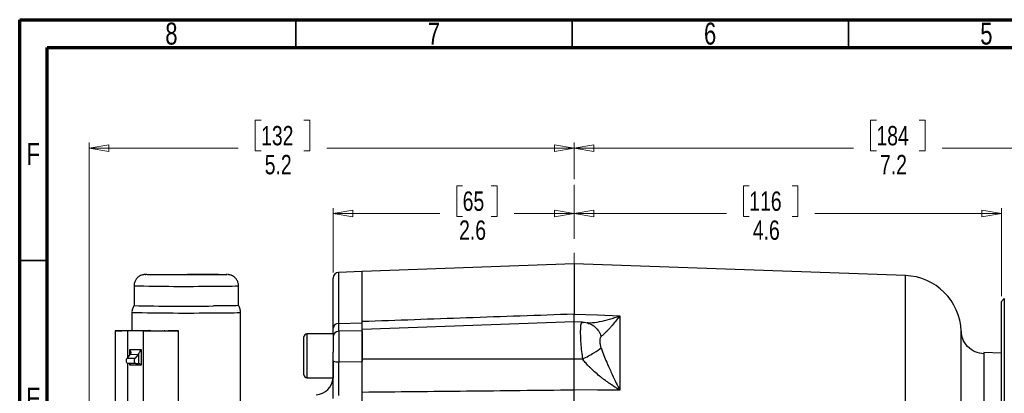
# Model space of a CAD drawing. Header units: inches. Extents: x 0.6 to 16.3, y 0.2 to 11.5.
# Tile 26 of 37: x 0.6 to 7.6, y 8.8 to 11.5. Entities that reach past the tile are written whole.
import ezdxf

# ---------------------------------------------------------------- set-up
doc = ezdxf.new("R2010")
doc.units = ezdxf.units.IN
doc.header["$MEASUREMENT"] = 0
doc.linetypes.add('CENTERX2', pattern=[0.8, 0.5, -0.1, 0.1, -0.1])
doc.styles.add('SLDTEXTSTYLE0', font='TXT', dxfattribs={"width": 0.75})
doc.dimstyles.new('SLDDIMSTYLE0', dxfattribs={"dimtxt": 0.137795, "dimasz": 0.14, "dimexe": 0, "dimexo": 0.0625, "dimgap": 0.034449, "dimtad": 0, "dimdec": 1, "dimlfac": 1.5, "dimrnd": 1e-09, "dimzin": 12, "dimdsep": 46, "dimtxsty": 'SLDTEXTSTYLE0', "dimblk1": 'CLOSED', "dimblk2": 'CLOSED', "dimsah": 1, "dimcen": 0.09, "dimadec": 0, "dimazin": 3, "dimtfac": 1, "dimtdec": 1, "dimtofl": 0, "dimtmove": 0, "dimatfit": 3, "dimldrblk": 'CLOSED', "dimfxl": 0, "dimfrac": 2, "dimtolj": 1, "dimtzin": 12, "dimarcsym": 0})
doc.dimstyles.new('SLDDIMSTYLE4', dxfattribs={"dimtxt": 0.137795, "dimasz": 0.14, "dimexe": 0, "dimexo": 0.0625, "dimgap": 0.034449, "dimtad": 0, "dimdec": 1, "dimlfac": 1.5, "dimrnd": 1e-09, "dimzin": 12, "dimdsep": 46, "dimtxsty": 'SLDTEXTSTYLE0', "dimblk1": 'CLOSED', "dimblk2": 'CLOSED', "dimsah": 1, "dimcen": 0.09, "dimadec": 0, "dimazin": 3, "dimtfac": 1, "dimtofl": 0, "dimtmove": 0, "dimatfit": 3, "dimldrblk": 'CLOSED', "dimfxl": 0, "dimfrac": 2, "dimtolj": 1, "dimtzin": 12, "dimarcsym": 0})

# ---------------------------------------------------------------- blocks, each defined once
blk = doc.blocks.new('_Closed')
at = {"color": 0, "linetype": 'ByBlock', "lineweight": -2}
for p, q in [((-1, 0.166667), (0, 0)), ((-1, 0.166667), (-1, -0.166667)), ((0, 0), (-1, -0.166667)), ((0, 0), (-1, 0))]:
    blk.add_line(p, q, dxfattribs=at)
blk = doc.blocks.new('_D_7')
at = {"color": 7, "linetype": 'Continuous', "lineweight": 0}
for p, q in [((6.6953, 10.781), (6.6533, 10.781)), ((6.6533, 10.781), (6.6533, 10.5623)), ((7.0007, 10.781), (7.0427, 10.781)), ((7.0427, 10.781), (7.0427, 10.5623)), ((4.5405, 10.3604), (4.5405, 10.6219)), ((9.3658, 9.5294), (9.3658, 10.6219)), ((4.5405, 10.5825), (6.5325, 10.5825)), ((6.6533, 10.5623), (6.6953, 10.5623)), ((7.0427, 10.5623), (7.0007, 10.5623)), ((9.3658, 10.5825), (7.1635, 10.5825))]:
    blk.add_line(p, q, dxfattribs=at)
at = {"color": 7, "linetype": 'Continuous', "lineweight": 18, "xscale": 0.14, "yscale": 0.14, "rotation": 180.0000000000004}
blk.add_blockref('_Closed', (4.5405, 10.5825), dxfattribs=at)
at = {"color": 7, "linetype": 'Continuous', "lineweight": 18, "xscale": 0.14, "yscale": 0.14}
blk.add_blockref('_Closed', (9.3658, 10.5825), dxfattribs=at)
at = {"color": 7, "linetype": 'Continuous', "lineweight": 18, "char_height": 0.1378, "attachment_point": 1, "style": 'SLDTEXTSTYLE0'}
for s, insert in [('184', (6.6953, 10.7399)), ('7.2', (6.7207, 10.5337))]:
    blk.add_mtext(s, dxfattribs=dict(at, insert=insert))
blk = doc.blocks.new('_D_8')
at = {"color": 7, "linetype": 'Continuous', "lineweight": 0}
for p, q in [((5.789, 10.3148), (5.747, 10.3148)), ((5.747, 10.3148), (5.747, 10.096)), ((6.0944, 10.3148), (6.1364, 10.3148)), ((6.1364, 10.3148), (6.1364, 10.096)), ((4.5405, 10.1163), (5.6262, 10.1163)), ((7.5858, 10.1163), (6.2572, 10.1163)), ((7.5858, 9.5294), (7.5858, 10.1557)), ((5.747, 10.096), (5.789, 10.096)), ((6.1364, 10.096), (6.0944, 10.096))]:
    blk.add_line(p, q, dxfattribs=at)
at = {"color": 7, "linetype": 'Continuous', "lineweight": 18, "xscale": 0.14, "yscale": 0.14, "rotation": 180.0000000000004}
blk.add_blockref('_Closed', (4.5405, 10.1163), dxfattribs=at)
at = {"color": 7, "linetype": 'Continuous', "lineweight": 18, "xscale": 0.14, "yscale": 0.14}
blk.add_blockref('_Closed', (7.5858, 10.1163), dxfattribs=at)
at = {"color": 7, "linetype": 'Continuous', "lineweight": 18, "char_height": 0.1378, "attachment_point": 1, "style": 'SLDTEXTSTYLE0'}
for s, insert in [('116', (5.789, 10.2737)), ('4.6', (5.8144, 10.0675))]:
    blk.add_mtext(s, dxfattribs=dict(at, insert=insert))
blk = doc.blocks.new('_D_9')
at = {"color": 7, "linetype": 'Continuous', "lineweight": 0}
for p, q in [((2.3108, 10.781), (2.2688, 10.781)), ((2.2688, 10.781), (2.2688, 10.5623)), ((2.6163, 10.781), (2.6582, 10.781)), ((2.6582, 10.781), (2.6582, 10.5623)), ((1.0852, 8.0365), (1.0852, 10.6219)), ((4.5405, 10.3604), (4.5405, 10.6219)), ((1.0852, 10.5825), (2.148, 10.5825)), ((2.2688, 10.5623), (2.3108, 10.5623)), ((2.6582, 10.5623), (2.6163, 10.5623)), ((4.5405, 10.5825), (2.7791, 10.5825))]:
    blk.add_line(p, q, dxfattribs=at)
at = {"color": 7, "linetype": 'Continuous', "lineweight": 18, "xscale": 0.14, "yscale": 0.14, "rotation": 180.0000000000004}
blk.add_blockref('_Closed', (1.0852, 10.5825), dxfattribs=at)
at = {"color": 7, "linetype": 'Continuous', "lineweight": 18, "xscale": 0.14, "yscale": 0.14}
blk.add_blockref('_Closed', (4.5405, 10.5825), dxfattribs=at)
at = {"color": 7, "linetype": 'Continuous', "lineweight": 18, "char_height": 0.1378, "attachment_point": 1, "style": 'SLDTEXTSTYLE0'}
for s, insert in [('132', (2.3108, 10.7399)), ('5.2', (2.3363, 10.5337))]:
    blk.add_mtext(s, dxfattribs=dict(at, insert=insert))
blk = doc.blocks.new('_D_10')
at = {"color": 7, "linetype": 'Continuous', "lineweight": 0}
for p, q in [((3.747, 10.3148), (3.705, 10.3148)), ((3.705, 10.3148), (3.705, 10.096)), ((3.9506, 10.3148), (3.9926, 10.3148)), ((3.9926, 10.3148), (3.9926, 10.096)), ((2.8242, 9.6964), (2.8242, 10.1557)), ((2.8242, 10.1163), (3.5842, 10.1163)), ((4.5405, 10.1163), (4.1134, 10.1163)), ((3.705, 10.096), (3.747, 10.096)), ((3.9926, 10.096), (3.9506, 10.096))]:
    blk.add_line(p, q, dxfattribs=at)
at = {"color": 7, "linetype": 'Continuous', "lineweight": 18, "xscale": 0.14, "yscale": 0.14, "rotation": 180.000000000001}
blk.add_blockref('_Closed', (2.8242, 10.1163), dxfattribs=at)
at = {"color": 7, "linetype": 'Continuous', "lineweight": 18, "xscale": 0.14, "yscale": 0.14}
blk.add_blockref('_Closed', (4.5405, 10.1163), dxfattribs=at)
at = {"color": 7, "linetype": 'Continuous', "lineweight": 18, "char_height": 0.1378, "attachment_point": 1, "style": 'SLDTEXTSTYLE0'}
for s, insert in [('65', (3.747, 10.2737)), ('2.6', (3.7215, 10.0675))]:
    blk.add_mtext(s, dxfattribs=dict(at, insert=insert))

msp = doc.modelspace()

# ---------------------------------------------------------------- linework, layer by layer
at = {"color": 7, "linetype": 'Continuous', "lineweight": 70}
for p, q in [((0.5906, 0.1969), (0.5906, 11.4961)), ((0.5906, 11.4961), (16.3386, 11.4961)), ((0.7874, 0.3937), (0.7874, 11.2992)), ((0.7874, 11.2992), (16.1417, 11.2992))]:
    msp.add_line(p, q, dxfattribs=at)
at = {"color": 7, "linetype": 'Continuous', "lineweight": 35}
for p, q in [((2.5591, 11.2992), (2.5591, 11.4961)), ((4.5276, 11.2992), (4.5276, 11.4961)), ((6.4961, 11.2992), (6.4961, 11.4961)), ((0.7874, 9.7835), (0.5906, 9.7835))]:
    msp.add_line(p, q, dxfattribs=at)
at = {"color": 7, "linetype": 'CENTERX2', "lineweight": 18}
msp.add_line((4.5405, 4.337), (4.5405, 10.3211), dxfattribs=at)
at = {"color": 7, "linetype": 'Continuous', "lineweight": 25}
for p, q in [((4.5405, 9.7577), (3.0308, 9.705)), ((6.9016, 9.6753), (4.5405, 9.7577)), ((4.5405, 9.7577), (4.5405, 9.4003)), ((3.0308, 9.7044), (2.8624, 9.697)), ((3.0308, 9.3387), (3.0308, 9.7044)), ((2.8242, 9.3018), (2.8242, 9.6571)), ((1.4052, 9.6023), (1.4052, 9.4613)), ((2.1498, 9.4613), (2.1498, 9.6023)), ((7.6065, 9.5107), (7.5858, 9.49)), ((7.5858, 5.9187), (7.5858, 9.49)), ((7.6065, 9.5107), (7.6065, 5.898)), ((1.3908, 9.4126), (1.3908, 9.2835)), ((2.1642, 8.5583), (2.1642, 9.4126)), ((2.8624, 9.3344), (3.0308, 9.3387)), ((4.5405, 9.3449), (3.0308, 9.2922)), ((4.5405, 9.4003), (4.7072, 9.3945)), ((4.5977, 9.3429), (4.5405, 9.3449)), ((4.5405, 9.0812), (4.5405, 9.3449)), ((4.7072, 9.3945), (4.868, 9.3888)), ((4.868, 9.3888), (4.868, 8.8585)), ((1.2713, 9.2821), (1.2713, 8.6155)), ((1.4706, 9.2803), (1.3601, 9.2808)), ((1.4812, 9.2804), (1.3706, 9.281)), ((1.4706, 9.2803), (1.4706, 8.6136)), ((1.485, 9.2804), (1.4812, 9.2804)), ((1.5133, 9.2832), (1.5096, 9.2833)), ((1.5133, 9.2832), (1.6239, 9.2827)), ((1.5239, 9.2834), (1.6344, 9.2829)), ((1.7232, 8.6149), (1.7232, 9.2816)), ((3.0308, 9.282), (2.8635, 9.2791)), ((3.0308, 9.282), (3.0308, 9.0642)), ((2.6162, 8.969), (2.6162, 9.239)), ((2.8242, 9.2603), (2.6375, 9.2603)), ((2.8242, 9.2603), (2.8242, 9.1302)), ((1.375, 9.1488), (1.4557, 9.1484)), ((1.4557, 9.1484), (1.4557, 9.0364)), ((2.8242, 9.0683), (2.8242, 9.1302)), ((7.5858, 9.1225), (7.4605, 9.1269)), ((7.4605, 9.1269), (7.4605, 9.1229)), ((1.3773, 9.1145), (1.3556, 9.0881)), ((1.3556, 9.0881), (1.4129, 9.0878)), ((1.3773, 9.1145), (1.4346, 9.1142)), ((1.4346, 9.1142), (1.4129, 9.0878)), ((1.4376, 9.1188), (1.4376, 9.0496)), ((2.8242, 9.0674), (2.8242, 8.9476)), ((2.8635, 9.0619), (3.0308, 9.0642)), ((4.6007, 9.0811), (4.5405, 9.0812)), ((1.4179, 9.0493), (1.3605, 9.0496)), ((1.4557, 9.0364), (1.375, 9.0367)), ((1.4179, 9.0493), (1.4376, 9.0496)), ((2.6375, 8.9476), (2.8242, 8.9476)), ((4.5405, 8.7843), (4.5405, 8.862)), ((4.7072, 8.8602), (4.5405, 8.862)), ((4.868, 8.8585), (4.7072, 8.8602))]:
    msp.add_line(p, q, dxfattribs=at)
at = {"color": 8, "linetype": 'Continuous', "lineweight": 25}
for p, q in [((2.8624, 9.697), (2.8624, 9.3344)), ((6.9016, 7.7044), (6.9016, 9.6753)), ((4.6007, 9.3417), (4.606, 9.3408)), ((1.3601, 9.0936), (1.3601, 9.2808)), ((1.4976, 9.2833), (1.5096, 9.2833)), ((2.8635, 9.2791), (2.8635, 9.0619)), ((2.6375, 9.2603), (2.6375, 8.9476)), ((1.375, 9.1118), (1.375, 9.1488)), ((1.3601, 8.6142), (1.3601, 9.0496)), ((1.375, 9.0367), (1.375, 9.0495))]:
    msp.add_line(p, q, dxfattribs=at)
at = {"color": 7, "linetype": 'Continuous', "lineweight": 25, "flags": 128}
for points in [[(2.1498, 9.4613), (2.1498, 9.4613), (2.1458, 9.4609), (2.1339, 9.4604), (2.1144, 9.4599), (2.0878, 9.4595), (2.0545, 9.4592), (2.0153, 9.4588), (1.9711, 9.4586)], [(1.3601, 9.2808), (1.3288, 9.281), (1.3032, 9.2812), (1.2846, 9.2815), (1.2739, 9.2819), (1.2715, 9.2822), (1.2778, 9.2825), (1.2923, 9.2828), (1.3142, 9.2831), (1.3426, 9.2833), (1.376, 9.2835), (1.4127, 9.2836), (1.4508, 9.2836), (1.4885, 9.2835), (1.5239, 9.2834)], [(1.6344, 9.2829), (1.6657, 9.2827), (1.6913, 9.2824), (1.7099, 9.2822), (1.7207, 9.2818), (1.723, 9.2815), (1.7167, 9.2812), (1.7023, 9.2809), (1.6803, 9.2806), (1.6519, 9.2804), (1.6185, 9.2802), (1.5819, 9.2801), (1.5437, 9.2801), (1.506, 9.2801), (1.4706, 9.2803)], [(1.3605, 9.0496), (1.3574, 9.0506), (1.3545, 9.0538), (1.3523, 9.0587), (1.351, 9.0648), (1.3506, 9.0715), (1.3514, 9.078), (1.3531, 9.0838), (1.3556, 9.0881)], [(1.4179, 9.0493), (1.4147, 9.0504), (1.4118, 9.0535), (1.4096, 9.0584), (1.4083, 9.0645), (1.408, 9.0712), (1.4087, 9.0778), (1.4104, 9.0835), (1.4129, 9.0878)]]:
    msp.add_lwpolyline(points, dxfattribs=at)
at = {"color": 7, "linetype": 'Continuous', "lineweight": 25}
for centre, radius, start, end in [((2.8642, 9.6571), 0.04, 92.5, 180), ((6.8872, 9.2622), 0.4133, 2.44778, 88), ((1.7671, 25.4418), 15.9845, 268.70272, 270.73123), ((2.8605, 9.2979), 0.0365, 87.01056, 174.01974), ((2.8642, 9.2391), 0.04, 91, 180), ((2.6375, 9.239), 0.0213, 90, 180), ((1.3548, 9.1327), 0.0289, 321.05999, 332.0043), ((1.4121, 9.1324), 0.0289, 321.06032, 332.00341), ((2.854, 9.1282), 0.0669, 243.51959, 278.11489), ((2.6375, 8.969), 0.0213, 180, 270), ((2.6975, 8.9537), 0.1267, 272.5, 357.26831)]:
    msp.add_arc(centre, radius, start, end, dxfattribs=at)
at = {"color": 8, "linetype": 'Continuous', "lineweight": 25}
for centre, radius, start, end in [((1.7671, 25.705), 16.1068, 268.71241, 270.72555), ((2.0105, 12.8196), 3.2203, 269.29873, 272.4803), ((1.7689, 26.5884), 17.1799, 268.73897, 270.69901), ((2.0178, 12.8614), 3.4519, 269.34826, 272.4306)]:
    msp.add_arc(centre, radius, start, end, dxfattribs=at)
at = {"color": 7, "linetype": 'Continuous', "lineweight": 25}
for centre, major_axis, ratio, start_param, end_param in [((1.3686, 9.0366), (0.0129, 0.0129), 0.251527, 4.967624, 6.037897), ((1.4493, 9.0363), (-0.0129, 0.013), 0.259683, 4.467101, 6.037896)]:
    msp.add_ellipse(centre, major_axis=major_axis, ratio=ratio, start_param=start_param, end_param=end_param, dxfattribs=at)
for points, knots in [([(1.4811, 9.6823), (1.4797, 9.6823), (1.4775, 9.6821), (1.471, 9.6812), (1.4644, 9.6797), (1.4556, 9.6769), (1.4428, 9.6709), (1.4274, 9.6591), (1.414, 9.641), (1.406, 9.6211), (1.406, 9.6079), (1.4059, 9.6025)], [0, 0, 0, 0, 0.115423, 0.177612, 0.227076, 0.287689, 0.390226, 0.539685, 0.709355, 0.881895, 1, 1, 1, 1]), ([(1.9295, 9.6801), (1.9138, 9.68), (1.8814, 9.6799), (1.8264, 9.6798), (1.7676, 9.6797), (1.7079, 9.6798), (1.6511, 9.68), (1.6007, 9.6802), (1.559, 9.6806), (1.5264, 9.681), (1.5022, 9.6814), (1.4878, 9.6819), (1.4828, 9.6823), (1.4874, 9.6825), (1.4887, 9.6826)], [0, 0, 0, 0, 0.081876, 0.168656, 0.259043, 0.351349, 0.443655, 0.534043, 0.620823, 0.702699, 0.784574, 0.871354, 0.961742, 1, 1, 1, 1]), ([(1.787, 9.6849), (1.807, 9.6848), (1.8471, 9.6848), (1.9039, 9.6846), (1.9543, 9.6844), (1.996, 9.684), (2.0288, 9.6836), (2.0522, 9.6832), (2.0653, 9.6828), (2.0665, 9.6826), (2.0668, 9.6826)], [0, 0, 0, 0, 0.144668, 0.289337, 0.430999, 0.567007, 0.695328, 0.82365, 0.959658, 1, 1, 1, 1]), ([(2.1491, 9.6022), (2.1493, 9.6047), (2.1502, 9.615), (2.1447, 9.6329), (2.1329, 9.6535), (2.1164, 9.6685), (2.1005, 9.6768), (2.0884, 9.6803), (2.08, 9.6818), (2.0763, 9.6822), (2.0748, 9.6823), (2.0745, 9.6823)], [0, 0, 0, 0, 0.055292, 0.230568, 0.405923, 0.581525, 0.720652, 0.805356, 0.870353, 0.968695, 1, 1, 1, 1]), ([(3.0308, 9.3473), (3.0308, 9.3515), (3.0308, 9.36), (3.0308, 9.3725), (3.0308, 9.3848), (3.0308, 9.3969), (3.0308, 9.4087), (3.0308, 9.4203), (3.0308, 9.4317), (3.0308, 9.4429), (3.0308, 9.4539), (3.0308, 9.4647), (3.0308, 9.4752), (3.0308, 9.4855), (3.0308, 9.5149), (3.0308, 9.5594), (3.0308, 9.6113), (3.0308, 9.6526), (3.0308, 9.6755), (3.0308, 9.6872), (3.0308, 9.6927), (3.0308, 9.6972), (3.0308, 9.7007), (3.0308, 9.7032), (3.0308, 9.7047), (3.0308, 9.7049), (3.0308, 9.705)], [0, 0, 0, 0, 0.018479, 0.036946, 0.055402, 0.07385, 0.092291, 0.110729, 0.129166, 0.147604, 0.166045, 0.184492, 0.202947, 0.221412, 0.23989, 0.364043, 0.488208, 0.615358, 0.74252, 0.779346, 0.816127, 0.852882, 0.889628, 0.926384, 0.963168, 1, 1, 1, 1]), ([(2.0292, 9.681), (2.0234, 9.6809), (2.0082, 9.6807), (1.9744, 9.6804), (1.9441, 9.6802), (1.9295, 9.6801)], [0, 0, 0, 0, 0.2444025, 0.6331872, 1, 1, 1, 1]), ([(1.4068, 9.4631), (1.4061, 9.4623), (1.4, 9.4553), (1.3943, 9.4381), (1.3898, 9.4212), (1.391, 9.4125), (1.391, 9.4121)], [0, 0, 0, 0, 0.056173, 0.51631, 0.977366, 1, 1, 1, 1]), ([(2.164, 9.413), (2.1633, 9.4209), (2.162, 9.4371), (2.1555, 9.4543), (2.1493, 9.4616), (2.1484, 9.4627)], [0, 0, 0, 0, 0.450951, 0.924472, 1, 1, 1, 1]), ([(4.5405, 9.4003), (4.2853, 9.3914), (3.7821, 9.3738), (3.2789, 9.356), (3.0308, 9.3473)], [0, 0, 0, 0, 0.507076, 1, 1, 1, 1]), ([(3.0308, 9.2886), (3.0308, 9.2884), (3.0308, 9.2872), (3.0308, 9.2961), (3.0308, 9.3148), (3.0308, 9.3364), (3.0308, 9.3473)], [0, 0, 0, 0, 0.0549697, 0.3699795, 0.6849892, 1, 1, 1, 1]), ([(3.0308, 9.2922), (3.0308, 9.2955), (3.0308, 9.3042), (3.0308, 9.3218), (3.0308, 9.3356), (3.0308, 9.3387)], [0, 0, 0, 0, 0.328289, 0.848138, 1, 1, 1, 1]), ([(4.5405, 9.3435), (4.5405, 9.3434), (4.5405, 9.3428), (4.5405, 9.3518), (4.5405, 9.37), (4.5405, 9.3902), (4.5405, 9.4003)], [0, 0, 0, 0, 0.078518, 0.385668, 0.692823, 1, 1, 1, 1]), ([(4.6007, 9.3417), (4.6003, 9.3419), (4.5995, 9.3424), (4.5984, 9.3428), (4.5973, 9.3429), (4.5963, 9.3428), (4.5953, 9.3424), (4.5944, 9.3418), (4.5935, 9.3409), (4.5926, 9.3397), (4.5918, 9.3382), (4.5911, 9.3365), (4.5904, 9.3345), (4.5897, 9.3323), (4.5891, 9.3297), (4.5885, 9.3269), (4.588, 9.3239), (4.5875, 9.3205), (4.5871, 9.3169), (4.5867, 9.3131), (4.5864, 9.309), (4.5861, 9.3046), (4.5858, 9.3), (4.5856, 9.2952), (4.5855, 9.2901), (4.5854, 9.2847), (4.5853, 9.2791), (4.5852, 9.2605), (4.5862, 9.2243), (4.5902, 9.1657), (4.5951, 9.1205), (4.599, 9.0925), (4.6001, 9.0849), (4.6007, 9.0811)], [0, 0, 0, 0, 0.018773, 0.037579, 0.056419, 0.075294, 0.094203, 0.113148, 0.132129, 0.151147, 0.170201, 0.189294, 0.208425, 0.227594, 0.246803, 0.266052, 0.285341, 0.304671, 0.324043, 0.343456, 0.362912, 0.382411, 0.401953, 0.421539, 0.441169, 0.460845, 0.480566, 0.500332, 0.651449, 0.799673, 0.945239, 0.972607, 1, 1, 1, 1]), ([(4.636, 9.3373), (4.6284, 9.3389), (4.6127, 9.3421), (4.599, 9.3408), (4.5919, 9.3402)], [0, 0, 0, 0, 0.479904, 1, 1, 1, 1]), ([(4.6391, 9.3391), (4.637, 9.3388), (4.6342, 9.3386), (4.6349, 9.3382), (4.635, 9.3381)], [0, 0, 0, 0, 0.772875, 1, 1, 1, 1]), ([(4.868, 9.3888), (4.8593, 9.3776), (4.8506, 9.3665), (4.8321, 9.3436), (4.8223, 9.3319), (4.8068, 9.3139), (4.8009, 9.3072), (4.7923, 9.2976), (4.7894, 9.2945), (4.7821, 9.2866), (4.7777, 9.282), (4.7665, 9.2705), (4.7598, 9.264), (4.7466, 9.2519), (4.7401, 9.2464), (4.7343, 9.2421)], [-0.001686, -0.001686, -0.001686, -0.001686, 0.290547, 0.290547, 0.624527, 0.624527, 0.833265, 0.833265, 0.937634, 0.937634, 1.104625, 1.104625, 1.371809, 1.371809, 1.668217, 1.668217, 1.668217, 1.668217]), ([(1.3706, 9.281), (1.3551, 9.2811), (1.3321, 9.2812), (1.3177, 9.2814), (1.3131, 9.2815)], [0, 0, 0, 0, 0.676504, 1, 1, 1, 1]), ([(1.3862, 9.2833), (1.3898, 9.2833), (1.4026, 9.2834), (1.4266, 9.2834), (1.4612, 9.2834), (1.4841, 9.2833), (1.4976, 9.2833)], [0, 0, 0, 0, 0.104309, 0.368426, 0.627162, 1, 1, 1, 1]), ([(1.6239, 9.2827), (1.6392, 9.2826), (1.6628, 9.2825), (1.6842, 9.2822), (1.6959, 9.282), (1.7016, 9.2817), (1.7012, 9.2814), (1.6871, 9.281), (1.6572, 9.2806), (1.6255, 9.2804), (1.5977, 9.2803), (1.568, 9.2803), (1.5291, 9.2803), (1.5024, 9.2804), (1.485, 9.2804)], [0, 0, 0, 0, 0.119827, 0.184244, 0.25, 0.315756, 0.380173, 0.5, 0.619827, 0.684244, 0.75, 0.815756, 0.880173, 1, 1, 1, 1]), ([(1.6507, 9.2806), (1.6435, 9.2806), (1.6277, 9.2804), (1.5988, 9.2803), (1.5672, 9.2803), (1.536, 9.2803), (1.5095, 9.2803), (1.4946, 9.2804), (1.4889, 9.2804)], [0, 0, 0, 0, 0.160094, 0.352134, 0.536436, 0.715043, 0.889975, 1, 1, 1, 1]), ([(2.8242, 9.2603), (2.8242, 9.2622), (2.8242, 9.2714), (2.8242, 9.2883), (2.8242, 9.3018)], [0, 0, 0, 0, 0.2072299, 1, 1, 1, 1]), ([(3.0308, 9.0795), (3.0308, 9.0938), (3.0308, 9.1226), (3.0308, 9.165), (3.0308, 9.2042), (3.0308, 9.2382), (3.0308, 9.2653), (3.0308, 9.2834), (3.0308, 9.2922), (3.0308, 9.2912), (3.0308, 9.291)], [0, 0, 0, 0, 0.134597, 0.269195, 0.403792, 0.538389, 0.672986, 0.807584, 0.942181, 1, 1, 1, 1]), ([(7.2999, 6.1249), (7.2999, 6.1249), (7.2999, 6.124), (7.2999, 6.1268), (7.3, 6.1324), (7.3, 6.1422), (7.3, 6.1544), (7.3, 6.1693), (7.2999, 6.1876), (7.2999, 6.2125), (7.2999, 6.2432), (7.2999, 6.2772), (7.2999, 6.3102), (7.2999, 6.3406), (7.2999, 6.3672), (7.2999, 6.388), (7.2999, 6.4043), (7.2999, 6.4182), (7.2999, 6.4331), (7.2999, 6.4491), (7.2999, 6.4663), (7.2999, 6.4827), (7.3, 6.5006), (7.3, 6.5188), (7.3, 6.5401), (7.3, 6.5632), (7.3, 6.6043), (7.3, 6.6612), (7.3001, 6.732), (7.3001, 6.7995), (7.3001, 6.868), (7.3001, 6.9412), (7.3001, 7.0204), (7.3001, 7.0819), (7.3, 7.1241), (7.3, 7.1459), (7.3, 7.1693), (7.3, 7.1943), (7.3, 7.221), (7.3, 7.2585), (7.3, 7.302), (7.3, 7.3464), (7.3, 7.3944), (7.2999, 7.4555), (7.2999, 7.5348), (7.2999, 7.6198), (7.2999, 7.7096), (7.2999, 7.799), (7.3, 7.9015), (7.3, 8.0097), (7.3001, 8.1223), (7.3001, 8.2207), (7.3001, 8.3075), (7.3002, 8.3879), (7.3002, 8.4664), (7.3001, 8.5424), (7.3001, 8.6163), (7.3001, 8.6811), (7.3001, 8.7506), (7.3, 8.8121), (7.3, 8.8686), (7.3, 8.9105), (7.2999, 8.949), (7.2999, 8.9854), (7.2999, 9.0227), (7.2999, 9.0607), (7.2999, 9.0976), (7.3, 9.1326), (7.3, 9.1697), (7.3, 9.2068), (7.3001, 9.2396), (7.3001, 9.2628), (7.3001, 9.2761), (7.3001, 9.2777), (7.3001, 9.2784)], [0, 0, 0, 0, 0.000214, 0.016536, 0.03248, 0.048048, 0.063239, 0.075748, 0.090424, 0.107266, 0.126275, 0.143411, 0.158301, 0.170943, 0.181337, 0.189482, 0.194126, 0.199019, 0.204161, 0.209553, 0.215193, 0.221083, 0.225408, 0.232113, 0.237904, 0.244752, 0.252656, 0.273456, 0.292046, 0.308429, 0.324458, 0.342135, 0.360279, 0.378892, 0.383328, 0.388089, 0.393177, 0.398589, 0.404328, 0.410393, 0.422605, 0.43192, 0.438337, 0.452687, 0.46986, 0.48717, 0.504727, 0.524648, 0.541735, 0.567568, 0.591499, 0.612493, 0.630555, 0.648301, 0.666271, 0.684467, 0.701997, 0.720289, 0.733617, 0.756728, 0.771121, 0.783144, 0.795095, 0.807986, 0.819851, 0.834905, 0.851446, 0.865832, 0.882959, 0.908145, 0.932984, 0.958965, 0.98438, 1, 1, 1, 1]), ([(7.4627, 9.1177), (7.4408, 9.1207), (7.3971, 9.1269), (7.3426, 9.1665), (7.3071, 9.2198), (7.3029, 9.26), (7.3009, 9.2785)], [0, 0, 0, 0, 0.260828, 0.520821, 0.780356, 1, 1, 1, 1]), ([(4.7344, 9.1598), (4.7331, 9.1634), (4.732, 9.1674), (4.7301, 9.1758), (4.7277, 9.189), (4.7267, 9.2026), (4.7266, 9.2188), (4.7273, 9.2259), (4.7299, 9.2367), (4.7319, 9.2403), (4.7343, 9.2421)], [0, 0, 0, 0, 0.125, 0.125, 0.25, 0.5, 0.5, 0.75, 0.75, 1, 1, 1, 1]), ([(1.375, 9.1488), (1.375, 9.1487), (1.3776, 9.1438), (1.381, 9.1356), (1.3824, 9.1259), (1.3813, 9.1211), (1.3804, 9.1192), (1.3803, 9.1191)], [0, 0, 0, 0, 0.005616, 0.474105, 0.770028, 0.984493, 1, 1, 1, 1]), ([(1.4557, 9.1484), (1.4557, 9.1483), (1.4532, 9.1434), (1.4483, 9.1353), (1.4418, 9.1256), (1.4387, 9.1208), (1.4377, 9.119), (1.4376, 9.1188)], [0, 0, 0, 0, 0.005616, 0.474104, 0.770027, 0.984492, 1, 1, 1, 1]), ([(4.7343, 9.1597), (4.7401, 9.1423), (4.7466, 9.1246), (4.7598, 9.0905), (4.7665, 9.0743), (4.7777, 9.048), (4.7821, 9.0379), (4.7894, 9.0214), (4.7923, 9.0151), (4.8009, 8.9961), (4.8068, 8.9834), (4.8223, 8.9504), (4.8321, 8.9302), (4.8506, 8.8928), (4.8593, 8.8755), (4.868, 8.8585)], [-1.669903, -1.669903, -1.669903, -1.669903, -1.373496, -1.373496, -1.106311, -1.106311, -0.939321, -0.939321, -0.834952, -0.834952, -0.626214, -0.626214, -0.292233, -0.292233, 0, 0, 0, 0]), ([(2.8242, 8.7994), (2.8242, 8.8036), (2.8242, 8.825), (2.8242, 8.8672), (2.8242, 8.9295), (2.8242, 8.9977), (2.8242, 9.0445), (2.8242, 9.0683)], [0, 0, 0, 0, 0.053134, 0.273559, 0.500395, 0.745734, 1, 1, 1, 1]), ([(2.8635, 9.0619), (2.8634, 9.0414), (2.8631, 8.9997), (2.8629, 8.9392), (2.8626, 8.8829), (2.8625, 8.8452), (2.8624, 8.8256), (2.8624, 8.8218)], [0, 0, 0, 0, 0.245355, 0.4996317, 0.7200477, 0.9468716, 1, 1, 1, 1]), ([(4.5405, 9.0812), (4.4106, 9.081), (4.1535, 9.0805), (3.772, 9.08), (3.3987, 9.0796), (3.1525, 9.0795), (3.0308, 9.0795)], [0, 0, 0, 0, 0.258164, 0.510886, 0.758164, 1, 1, 1, 1]), ([(3.0308, 8.846), (3.0308, 8.8484), (3.0308, 8.8533), (3.0308, 8.8607), (3.0308, 8.8682), (3.0308, 8.8758), (3.0308, 8.8836), (3.0308, 8.8914), (3.0308, 8.906), (3.0308, 8.9278), (3.0308, 8.9573), (3.0308, 8.9875), (3.0308, 9.013), (3.0308, 9.0335), (3.0308, 9.0489), (3.0308, 9.0642), (3.0308, 9.0744), (3.0308, 9.0795)], [0, 0, 0, 0, 0.03579, 0.071516, 0.107202, 0.142873, 0.178554, 0.214269, 0.250044, 0.374998, 0.500007, 0.624958, 0.74997, 0.812511, 0.87494, 0.937392, 1, 1, 1, 1]), ([(3.0308, 8.8285), (3.0308, 8.8468), (3.0308, 8.8841), (3.0308, 8.9446), (3.0308, 9.0055), (3.0308, 9.0444), (3.0308, 9.0642)], [0, 0, 0, 0, 0.258273, 0.526677, 0.759678, 1, 1, 1, 1]), ([(4.5405, 8.862), (4.5405, 8.8646), (4.5405, 8.87), (4.5405, 8.8781), (4.5405, 8.8865), (4.5405, 8.8949), (4.5405, 8.9035), (4.5405, 8.9122), (4.5405, 8.9211), (4.5405, 8.93), (4.5405, 8.939), (4.5405, 8.9481), (4.5405, 8.9573), (4.5405, 8.9666), (4.5405, 8.976), (4.5405, 8.9854), (4.5405, 8.9949), (4.5405, 9.0044), (4.5405, 9.014), (4.5405, 9.0235), (4.5405, 9.0331), (4.5405, 9.0428), (4.5405, 9.0524), (4.5405, 9.062), (4.5405, 9.0716), (4.5405, 9.078), (4.5405, 9.0812)], [0, 0, 0, 0, 0.041668, 0.083337, 0.125006, 0.166675, 0.208344, 0.250014, 0.291682, 0.33335, 0.375017, 0.416682, 0.458346, 0.500009, 0.541672, 0.583335, 0.625, 0.666665, 0.708332, 0.75, 0.791667, 0.833335, 0.875002, 0.916669, 0.958334, 1, 1, 1, 1]), ([(4.868, 8.8585), (4.8639, 8.861), (4.8557, 8.866), (4.8434, 8.8738), (4.8311, 8.8817), (4.8187, 8.8899), (4.8064, 8.8981), (4.791, 8.9087), (4.7748, 8.9202), (4.7565, 8.9336), (4.7398, 8.9462), (4.7159, 8.9651), (4.6881, 8.9885), (4.662, 9.0127), (4.6439, 9.031), (4.6317, 9.044), (4.6204, 9.0566), (4.6101, 9.0689), (4.6038, 9.0771), (4.6007, 9.0811)], [0, 0, 0, 0, 0.042563, 0.0853459, 0.1283095, 0.1714127, 0.2146121, 0.2578628, 0.3335853, 0.3862566, 0.4532305, 0.5133525, 0.6467997, 0.7615898, 0.8143157, 0.8644334, 0.9120301, 0.9571911, 1, 1, 1, 1]), ([(3.0308, 8.846), (3.2789, 8.8486), (3.7821, 8.8539), (4.2853, 8.8592), (4.5405, 8.862)], [0, 0, 0, 0, 0.492924, 1, 1, 1, 1]), ([(3.0308, 6.5628), (3.0308, 6.5689), (3.0308, 6.5812), (3.0308, 6.5999), (3.0308, 6.6186), (3.0308, 6.6375), (3.0308, 6.6565), (3.0308, 6.6757), (3.0308, 6.695), (3.0308, 6.7144), (3.0308, 6.7339), (3.0308, 6.7536), (3.0308, 6.7733), (3.0308, 6.7933), (3.0308, 6.8515), (3.0308, 6.9501), (3.0308, 7.0931), (3.0308, 7.2409), (3.0308, 7.3932), (3.0308, 7.548), (3.0308, 7.7044), (3.0308, 7.8608), (3.0308, 8.0156), (3.0308, 8.1679), (3.0308, 8.3156), (3.0308, 8.4587), (3.0308, 8.5631), (3.0308, 8.6326), (3.0308, 8.6693), (3.0308, 8.7055), (3.0308, 8.7413), (3.0308, 8.7767), (3.0308, 8.8116), (3.0308, 8.8345), (3.0308, 8.846)], [0, 0, 0, 0, 0.0092403, 0.0184741, 0.0277026, 0.036927, 0.0461485, 0.0553681, 0.0645871, 0.0738065, 0.0830277, 0.0922517, 0.1014796, 0.1107128, 0.1199522, 0.1820328, 0.244119, 0.3076982, 0.3712832, 0.435639, 0.5000008, 0.5643566, 0.6287183, 0.6922975, 0.7558825, 0.8179631, 0.8800493, 0.8972016, 0.9143361, 0.93146, 0.948581, 0.9657063, 0.9828435, 1, 1, 1, 1])]:
    msp.add_open_spline(points, degree=3, knots=knots, dxfattribs=at)
at = {"color": 8, "linetype": 'Continuous', "lineweight": 25}
for points, knots in [([(2.0668, 9.6826), (2.0683, 9.6825), (2.0719, 9.6822), (2.0629, 9.6817), (2.0485, 9.6813), (2.0334, 9.6811), (2.0292, 9.681)], [0, 0, 0, 0, 0.226758, 0.550531, 0.874304, 1, 1, 1, 1]), ([(2.8624, 9.3344), (2.8625, 9.3236), (2.8626, 9.3015), (2.8628, 9.2839), (2.8629, 9.28), (2.863, 9.2788)], [0, 0, 0, 0, 0.402942, 0.82062, 1, 1, 1, 1]), ([(4.6356, 9.3356), (4.6399, 9.335), (4.6602, 9.3322), (4.6888, 9.3119), (4.7181, 9.2801), (4.7289, 9.2548), (4.7343, 9.2421)], [0, 0, 0, 0, 0.093878, 0.445765, 0.722859, 1, 1, 1, 1]), ([(4.6387, 9.3402), (4.6447, 9.3399), (4.6699, 9.3384), (4.7231, 9.347), (4.7939, 9.3628), (4.8432, 9.3801), (4.868, 9.3888)], [0, 0, 0, 0, 0.092001, 0.387925, 0.692534, 1, 1, 1, 1]), ([(1.3131, 9.2815), (1.3125, 9.2815), (1.3061, 9.2816), (1.2989, 9.2817), (1.2928, 9.282), (1.2934, 9.2823), (1.3074, 9.2827), (1.3375, 9.2831), (1.3655, 9.2832), (1.3805, 9.2833), (1.3862, 9.2833)], [0, 0, 0, 0, 0.013013, 0.133247, 0.253481, 0.371265, 0.590366, 0.809466, 0.92725, 1, 1, 1, 1]), ([(1.6239, 9.2827), (1.6225, 9.2826), (1.621, 9.2825), (1.6198, 9.2807), (1.6196, 9.2804)], [0, 0, 0, 0, 0.8738209, 1, 1, 1, 1]), ([(7.4605, 9.1229), (7.4605, 9.1181), (7.4605, 9.1078), (7.4605, 9.0261), (7.4605, 8.895), (7.4605, 8.7166), (7.4605, 8.4998), (7.4605, 8.2522), (7.4605, 7.9837), (7.4605, 7.7044), (7.4605, 7.4251), (7.4605, 7.1565), (7.4605, 6.909), (7.4605, 6.692), (7.4605, 6.5143), (7.4605, 6.3807), (7.4605, 6.304), (7.4605, 6.2728), (7.4605, 6.2831), (7.4605, 6.2837)], [0, 0, 0, 0, 0.053724, 0.116532, 0.179341, 0.24215, 0.304959, 0.367768, 0.430577, 0.493385, 0.556194, 0.619003, 0.681812, 0.744621, 0.807429, 0.870238, 0.933047, 0.995856, 1, 1, 1, 1])]:
    msp.add_open_spline(points, degree=3, knots=knots, dxfattribs=at)
at = {"color": 7, "linetype": 'Continuous', "lineweight": 25}
msp.add_open_spline([(4.6007, 9.0811), (4.6297, 9.0957), (4.6872, 9.1268), (4.7241, 9.1512), (4.7343, 9.1597)], degree=3, dxfattribs=at)

# ---------------------------------------------------------------- texts
at = {"color": 7, "linetype": 'Continuous', "lineweight": 0, "char_height": 0.1562, "attachment_point": 2, "style": 'SLDTEXTSTYLE0'}
for s, insert in [('8', (1.6717, 11.4753)), ('7', (3.5417, 11.4753)), ('6', (5.5102, 11.4753)), ('5', (7.4787, 11.4753)), ('F', (0.6873, 10.619)), ('E', (0.6893, 8.8769))]:
    msp.add_mtext(s, dxfattribs=dict(at, insert=insert))

# ---------------------------------------------------------------- dimensions: what is measured, and where the dimension line sits
at = {"color": 7, "linetype": 'Continuous', "lineweight": 18}
for base, p1, p2, dimstyle, picture, middle in [((4.5405, 10.5825), (1.0852, 7.9972), (4.5405, 10.3211), 'SLDDIMSTYLE0', '_D_9', (2.4635, 10.5825)), ((9.3658, 10.5825), (4.5405, 10.3211), (9.3658, 9.49), 'SLDDIMSTYLE0', '_D_7', (6.848, 10.5825)), ((4.5405, 10.1163), (7.5858, 9.49), (4.5405, 10.3211), 'SLDDIMSTYLE4', '_D_8', (5.9417, 10.1163))]:
    dim = msp.add_linear_dim(base=base, p1=p1, p2=p2, dimstyle=dimstyle, dxfattribs=at)
    dim.commit()
    dim.dimension.update_dxf_attribs({"geometry": picture, "text_midpoint": middle, "dimtype": 160})
dim = msp.add_linear_dim(base=(4.5405, 10.1163), p1=(2.8242, 9.6571), p2=(4.5405, 10.3211), angle=0, dimstyle='SLDDIMSTYLE0', dxfattribs=at)
dim.commit()
dim.dimension.update_dxf_attribs({"geometry": '_D_10', "text_midpoint": (3.8488, 10.1163), "dimtype": 160})

doc.saveas('drawing.dxf')
